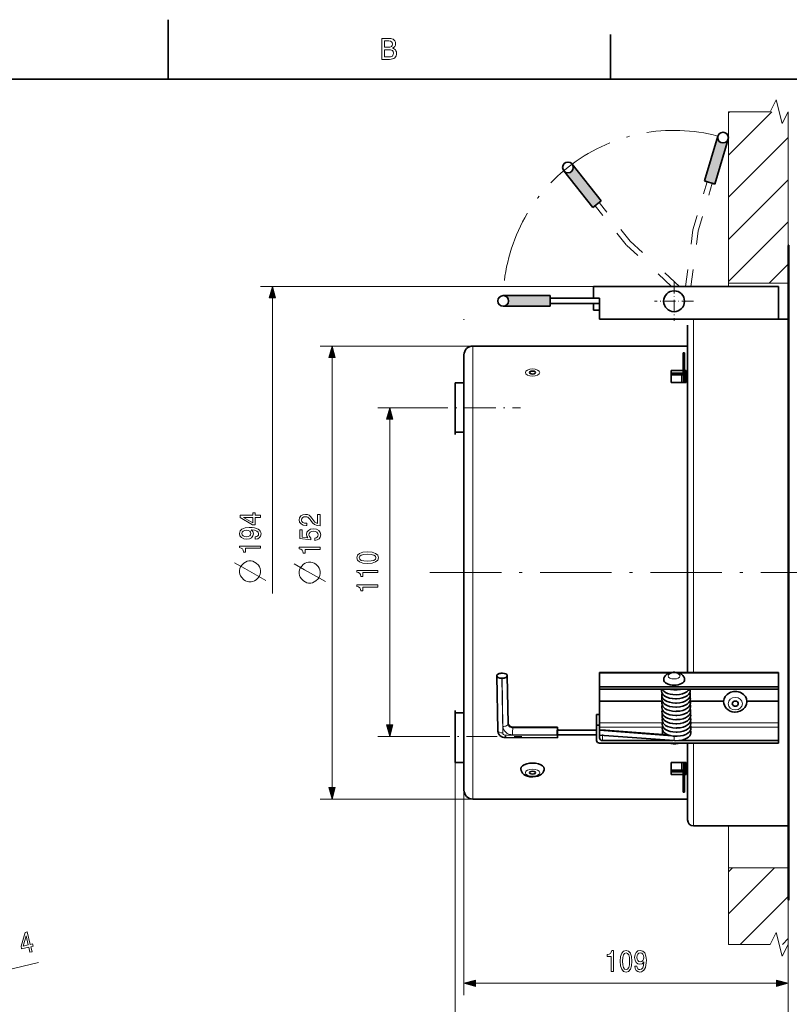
# Model space of a CAD drawing. Extents: x 0 to 354, y 0 to 250.
# Tile 9 of 10: x 152 to 281, y 85 to 250. Entities that reach past the tile are written whole.
import ezdxf

# ---------------------------------------------------------------- set-up
doc = ezdxf.new("R2010")
doc.units = 0
doc.linetypes.add('DASHDOT', pattern=[18.5, 12, -3, 0.5, -3])
doc.linetypes.add('DASHSPACE', pattern=[30, 12, -18])

msp = doc.modelspace()

# ---------------------------------------------------------------- linework, layer by layer
at = {"color": 7, "lineweight": 35, "ltscale": 0.25}
msp.add_line((177, 240), (177, 250), dxfattribs=at)
at = {"color": 7, "lineweight": 35, "ltscale": 0.1875}
msp.add_line((251.199997, 240), (251.199997, 247.5), dxfattribs=at)
at = {"color": 7, "lineweight": 35}
for p, q in [((344, 240), (10, 240)), ((248.337494, 205.274017), (279.337494, 205.274017)), ((280.971588, 102.401237), (280.971588, 205.379318)), ((279.337494, 199.774017), (249.337494, 199.774017)), ((228.101608, 195.268433), (264.101593, 195.268433)), ((226.601608, 139.769409), (226.601608, 193.768433)), ((264.101593, 140.511475), (264.101593, 193.656723)), ((279.351593, 138.127853), (249.351608, 138.127853)), ((279.351593, 137.695267), (249.351608, 137.695267)), ((279.351593, 128.657715), (249.351608, 128.657715)), ((228.101608, 119.268433), (264.101593, 119.268433))]:
    msp.add_line(p, q, dxfattribs=at)
at = {"color": 7, "lineweight": 13, "ltscale": 0.257309}
msp.add_line((270.957489, 227.283615), (278.235291, 234.561432), dxfattribs=at)
at = {"color": 7, "lineweight": 13, "ltscale": 0.00731}
msp.add_line((270.957489, 234.354675), (271.164246, 234.561432), dxfattribs=at)
at = {"color": 7, "lineweight": 13}
for p, q in [((270.957489, 234.561432), (270.957489, 205.274017)), ((280.957489, 205.811432), (280.957489, 234.561432)), ((248.337494, 205.274017), (192.472092, 205.274017)), ((281.164764, 102.349472), (281.164764, 205.424698)), ((194.472092, 203.342163), (194.472092, 153.774017)), ((228.101608, 195.268433), (202.479126, 195.268433)), ((228.101608, 139.050262), (228.101608, 195.268433)), ((204.479126, 121.200287), (204.479126, 193.336578)), ((265.101593, 140.511459), (265.101593, 194.533463)), ((214.141083, 131.700287), (214.141083, 182.971283)), ((225.101608, 125.418434), (225.101608, 76.171616)), ((226.601608, 120.768433), (226.601608, 86.369591)), ((228.101608, 119.268433), (202.479126, 119.268433)), ((280.971588, 102.401237), (280.971588, 76.171616)), ((130.673889, 86.006302), (155.240402, 91.875504)), ((228.533447, 88.369591), (279.039734, 88.369591))]:
    msp.add_line(p, q, dxfattribs=at)
at = {"color": 7, "lineweight": 35, "ltscale": 0.196316}
for p, q in [((266.951447, 222.950745), (269.189972, 230.477554)), ((268.676758, 222.437622), (270.915283, 229.964432)), ((248.225616, 218.521057), (243.337234, 224.666595)), ((249.634308, 219.641586), (244.745926, 225.78714)), ((241.040131, 203.724014), (233.1875, 203.724014)), ((241.040131, 201.924011), (233.1875, 201.924011))]:
    msp.add_line(p, q, dxfattribs=at)
at = {"color": 7, "lineweight": 13, "ltscale": 0.353553}
for p, q in [((270.957489, 220.212555), (280.957489, 230.212555)), ((270.957489, 213.141479), (280.957489, 223.141479)), ((270.957489, 206.070419), (280.957489, 216.070419))]:
    msp.add_line(p, q, dxfattribs=at)
at = {"color": 7, "lineweight": 35, "ltscale": 0.01125}
for p, q in [((266.951447, 222.950745), (267.382751, 222.822449)), ((267.003052, 222.925873), (267.441528, 222.824646)), ((268.245422, 222.565887), (268.676758, 222.437622)), ((248.225616, 218.521057), (248.577789, 218.801193)), ((249.282135, 219.36145), (249.634308, 219.641586)), ((241.040131, 203.274017), (241.040131, 203.724014)), ((241.040131, 201.924011), (241.040131, 202.374023))]:
    msp.add_line(p, q, dxfattribs=at)
at = {"color": 7, "lineweight": 35, "ltscale": 0.045}
for p, q in [((266.951447, 222.950745), (268.676758, 222.437622)), ((248.225616, 218.521057), (249.634308, 219.641586)), ((241.040131, 201.924011), (241.040131, 203.724014))]:
    msp.add_line(p, q, dxfattribs=at)
at = {"color": 7, "linetype": 'DASHSPACE', "lineweight": 13, "ltscale": 0.210045}
for p, q in [((264.987671, 214.769257), (267.382751, 222.822449)), ((253.808044, 212.225861), (248.577789, 218.801193))]:
    msp.add_line(p, q, dxfattribs=at)
at = {"color": 7, "linetype": 'DASHSPACE', "lineweight": 13, "ltscale": 0.207434}
for p, q in [((265.880096, 214.612823), (268.245422, 222.565887)), ((254.447357, 212.867874), (249.282135, 219.36145))]:
    msp.add_line(p, q, dxfattribs=at)
at = {"color": 7, "linetype": 'DASHSPACE', "lineweight": 13, "ltscale": 0.238421}
msp.add_line((263.747437, 205.274017), (264.987762, 214.729874), dxfattribs=at)
at = {"color": 7, "linetype": 'DASHSPACE', "lineweight": 13, "ltscale": 0.23547}
msp.add_line((264.655151, 205.274017), (265.880096, 214.612823), dxfattribs=at)
at = {"color": 7, "linetype": 'DASHSPACE', "lineweight": 13, "ltscale": 0.25686}
msp.add_line((261.426392, 205.274017), (253.840378, 212.203369), dxfattribs=at)
at = {"color": 7, "linetype": 'DASHSPACE', "lineweight": 13, "ltscale": 0.281493}
msp.add_line((262.760864, 205.274017), (254.447357, 212.867874), dxfattribs=at)
at = {"color": 7, "lineweight": 35, "ltscale": 0.005}
for p, q in [((280.971588, 212.142426), (281.164764, 212.194183)), ((280.971588, 102.401237), (281.164764, 102.349472))]:
    msp.add_line(p, q, dxfattribs=at)
at = {"color": 7, "lineweight": 35, "ltscale": 0.169078}
msp.add_line((280.971588, 205.379318), (280.971588, 212.142426), dxfattribs=at)
at = {"color": 7, "lineweight": 13, "ltscale": 0.169237}
msp.add_line((281.164764, 205.424698), (281.164764, 212.194183), dxfattribs=at)
at = {"color": 7, "lineweight": 13, "ltscale": 0.11271}
msp.add_line((277.769562, 205.811432), (280.957489, 208.999344), dxfattribs=at)
at = {"color": 7, "lineweight": 35, "ltscale": 0.05}
for p, q in [((248.337494, 203.274017), (248.337494, 205.274017)), ((263.351593, 191.13179), (261.351593, 191.13179)), ((261.351593, 189.13179), (261.351593, 191.13179)), ((263.351593, 190.698166), (261.351593, 190.698166)), ((263.851593, 191.13179), (263.851593, 189.13179)), ((261.351593, 123.405083), (261.351593, 125.405083)), ((263.851593, 125.405083), (263.851593, 123.405083)), ((261.351593, 123.838707), (263.351593, 123.838707)), ((261.351593, 123.405083), (263.351593, 123.405083))]:
    msp.add_line(p, q, dxfattribs=at)
at = {"color": 7, "linetype": 'DASHDOT', "lineweight": 13, "ltscale": 0.163422}
for p, q in [((261.837494, 206.04245), (261.837494, 199.505585)), ((265.105927, 202.774017), (258.569061, 202.774017))]:
    msp.add_line(p, q, dxfattribs=at)
at = {"color": 7, "lineweight": 13, "ltscale": 0.25}
for p, q in [((270.957489, 205.811432), (280.957489, 205.811432)), ((270.957489, 107.736603), (280.957489, 107.736603))]:
    msp.add_line(p, q, dxfattribs=at)
at = {"color": 7, "lineweight": 35, "ltscale": 0.1375}
msp.add_line((279.337494, 199.774017), (279.337494, 205.274017), dxfattribs=at)
at = {"color": 7, "lineweight": 35, "ltscale": 0.207434}
for p, q in [((249.337494, 203.274017), (241.040131, 203.274017)), ((249.337494, 202.374023), (241.040131, 202.374023))]:
    msp.add_line(p, q, dxfattribs=at)
at = {"color": 7, "lineweight": 35, "ltscale": 0.025}
for p, q in [((248.337494, 203.274017), (249.337494, 203.274017)), ((249.337494, 201.274017), (248.337494, 201.274017))]:
    msp.add_line(p, q, dxfattribs=at)
at = {"color": 7, "lineweight": 35, "ltscale": 0.0875}
msp.add_line((249.337494, 203.274017), (249.337494, 199.774017), dxfattribs=at)
at = {"color": 7, "lineweight": 35, "ltscale": 0.0275}
msp.add_line((248.337494, 201.274017), (248.337494, 202.374023), dxfattribs=at)
at = {"color": 7, "lineweight": 35, "ltscale": 6.3e-05}
msp.add_line((226.587494, 199.743103), (226.587494, 199.740585), dxfattribs=at)
at = {"color": 7, "lineweight": 35, "ltscale": 0.127877}
msp.add_line((264.101593, 193.656723), (264.101593, 198.77182), dxfattribs=at)
at = {"color": 7, "lineweight": 13, "ltscale": 0.130959}
msp.add_line((265.101593, 194.533463), (265.101593, 199.77182), dxfattribs=at)
at = {"color": 7, "lineweight": 35, "ltscale": 0.040499}
msp.add_line((279.351593, 199.77182), (280.971558, 199.77182), dxfattribs=at)
at = {"color": 7, "lineweight": 35, "ltscale": 0.00625}
for p, q in [((263.601593, 194.10553), (263.351593, 194.10553)), ((263.601593, 192.60553), (263.351593, 192.60553)), ((263.851593, 191.13179), (263.601593, 191.13179)), ((263.851593, 190.698166), (263.601593, 190.698166)), ((263.601593, 123.838707), (263.851593, 123.838707)), ((263.601593, 123.405083), (263.851593, 123.405083)), ((263.601593, 121.938164), (263.351593, 121.938164)), ((263.601593, 120.438164), (263.351593, 120.438164))]:
    msp.add_line(p, q, dxfattribs=at)
at = {"color": 7, "lineweight": 35, "ltscale": 0.0375}
for p, q in [((263.351593, 194.10553), (263.351593, 192.60553)), ((263.601593, 194.10553), (263.601593, 192.60553)), ((225.101608, 189.118439), (226.601608, 189.118439)), ((225.101608, 180.789047), (226.601608, 180.789047)), ((225.101608, 133.747833), (226.601608, 133.747833)), ((225.101608, 125.418434), (226.601608, 125.418434)), ((263.351593, 121.938164), (263.351593, 120.438164)), ((263.601593, 121.938164), (263.601593, 120.438164))]:
    msp.add_line(p, q, dxfattribs=at)
at = {"color": 7, "lineweight": 35, "ltscale": 0.086602}
for p, q in [((263.351593, 192.60553), (263.351593, 189.141434)), ((263.601593, 189.141434), (263.601593, 192.60553))]:
    msp.add_line(p, q, dxfattribs=at)
at = {"color": 7, "lineweight": 35, "ltscale": 0.04375}
for p, q in [((263.101593, 190.424927), (261.351593, 190.424927)), ((263.101593, 124.118774), (261.351593, 124.118774))]:
    msp.add_line(p, q, dxfattribs=at)
at = {"color": 7, "lineweight": 13, "ltscale": 0.032328}
msp.add_line((263.101593, 190.424927), (263.101593, 189.13179), dxfattribs=at)
at = {"color": 7, "lineweight": 35, "ltscale": 0.2175}
for p, q in [((225.101608, 189.118439), (225.101608, 180.418442)), ((225.101608, 125.418434), (225.101608, 134.118439))]:
    msp.add_line(p, q, dxfattribs=at)
at = {"color": 7, "lineweight": 35, "ltscale": 0.0625}
for p, q in [((261.351593, 189.13179), (263.851593, 189.13179)), ((263.851593, 125.405083), (261.351593, 125.405083))]:
    msp.add_line(p, q, dxfattribs=at)
at = {"color": 7, "lineweight": 13, "ltscale": 0.162548}
msp.add_line((218.643005, 184.903122), (212.141083, 184.903122), dxfattribs=at)
at = {"color": 7, "linetype": 'DASHDOT', "lineweight": 13, "ltscale": 0.435553}
msp.add_line((218.643005, 184.903122), (236.06514, 184.903122), dxfattribs=at)
at = {"color": 7, "linetype": 'DASHDOT', "lineweight": 13}
msp.add_line((220.871658, 157.268433), (292.506256, 157.268433), dxfattribs=at)
at = {"color": 7, "lineweight": 35, "ltscale": 0.001249}
for p, q in [((232.994415, 140.387985), (233.044388, 140.387924)), ((232.9888, 139.534332), (232.938843, 139.534393))]:
    msp.add_line(p, q, dxfattribs=at)
at = {"color": 7, "lineweight": 35, "ltscale": 0.003485}
for p, q in [((249.351608, 140.511459), (249.351608, 140.37204)), ((279.351593, 140.511459), (279.351593, 140.37204))]:
    msp.add_line(p, q, dxfattribs=at)
at = {"color": 7, "lineweight": 35, "ltscale": 0.302419}
msp.add_line((261.448364, 140.511459), (249.351608, 140.511459), dxfattribs=at)
at = {"color": 7, "lineweight": 35, "ltscale": 0.427758}
msp.add_line((279.351593, 140.511459), (262.241272, 140.511459), dxfattribs=at)
at = {"color": 7, "lineweight": 35, "ltscale": 0.475024}
msp.add_line((226.601608, 120.768433), (226.601608, 139.769409), dxfattribs=at)
at = {"color": 7, "lineweight": 13, "ltscale": 0.494546}
msp.add_line((228.101608, 119.268433), (228.101608, 139.050262), dxfattribs=at)
at = {"color": 7, "lineweight": 35, "ltscale": 0.229196}
msp.add_line((232.115982, 139.933029), (232.288055, 130.7668), dxfattribs=at)
at = {"color": 7, "lineweight": 35, "ltscale": 0.000611}
for p, q in [((232.117966, 139.974396), (232.116379, 139.950012)), ((233.865265, 139.947922), (233.866852, 139.972321)), ((242.273865, 131.208359), (242.275452, 131.232758)), ((242.302551, 129.680664), (242.304138, 129.705048))]:
    msp.add_line(p, q, dxfattribs=at)
at = {"color": 7, "lineweight": 13, "ltscale": 0.229196}
msp.add_line((232.938843, 139.534393), (233.110901, 130.368149), dxfattribs=at)
at = {"color": 7, "lineweight": 13, "ltscale": 0.201911}
for p, q in [((232.9888, 139.534332), (233.140381, 131.45932)), ((233.865265, 139.947922), (234.016846, 131.872894)), ((234.018433, 131.897293), (233.866852, 139.972321))]:
    msp.add_line(p, q, dxfattribs=at)
at = {"color": 7, "lineweight": 35, "ltscale": 0.201912}
msp.add_line((234.018829, 131.914261), (233.867249, 139.989304), dxfattribs=at)
at = {"color": 7, "lineweight": 35, "ltscale": 0.056105}
for p, q in [((249.351608, 140.37204), (249.351608, 138.127853)), ((279.351593, 140.37204), (279.351593, 138.127853))]:
    msp.add_line(p, q, dxfattribs=at)
at = {"color": 7, "lineweight": 13, "ltscale": 0.289515}
msp.add_line((260.93219, 140.37204), (249.351608, 140.37204), dxfattribs=at)
at = {"color": 7, "lineweight": 13, "ltscale": 0.414854}
msp.add_line((279.351593, 140.37204), (262.757446, 140.37204), dxfattribs=at)
at = {"color": 7, "lineweight": 35, "ltscale": 0.010815}
for p, q in [((249.351608, 138.127853), (249.351608, 137.695267)), ((279.351593, 138.127853), (279.351593, 137.695267))]:
    msp.add_line(p, q, dxfattribs=at)
at = {"color": 7, "lineweight": 35, "ltscale": 0.050585}
for p, q in [((249.351608, 137.695267), (249.351608, 135.671875)), ((279.351593, 137.695267), (279.351593, 135.671875))]:
    msp.add_line(p, q, dxfattribs=at)
at = {"color": 7, "lineweight": 35, "ltscale": 0.090439}
for p, q in [((249.351608, 132.054321), (249.351608, 135.671875)), ((279.351593, 132.054321), (279.351593, 135.671875))]:
    msp.add_line(p, q, dxfattribs=at)
at = {"color": 7, "lineweight": 35, "ltscale": 0.262419}
msp.add_line((259.848358, 135.671875), (249.351608, 135.671875), dxfattribs=at)
at = {"color": 7, "lineweight": 35, "ltscale": 0.140332}
msp.add_line((270.151733, 135.671875), (264.538452, 135.671875), dxfattribs=at)
at = {"color": 7, "lineweight": 35, "ltscale": 0.132504}
msp.add_line((279.351593, 135.671875), (274.051453, 135.671875), dxfattribs=at)
at = {"color": 7, "lineweight": 35, "ltscale": 0.044566}
for p, q in [((248.851608, 131.669724), (248.851608, 133.452377)), ((249.351608, 131.669724), (249.351608, 133.452377))]:
    msp.add_line(p, q, dxfattribs=at)
at = {"color": 7, "lineweight": 35, "ltscale": 0.0125}
for p, q in [((249.351608, 133.452377), (248.851608, 133.452377)), ((249.351608, 131.669724), (248.851608, 131.669724))]:
    msp.add_line(p, q, dxfattribs=at)
at = {"color": 7, "lineweight": 13, "ltscale": 0.000611}
for p, q in [((234.016846, 131.872894), (234.018433, 131.897293)), ((234.778656, 131.217285), (234.780243, 131.241669))]:
    msp.add_line(p, q, dxfattribs=at)
at = {"color": 7, "lineweight": 13, "ltscale": 0.18738}
for p, q in [((234.778656, 131.217285), (242.273865, 131.208359)), ((234.780243, 131.241669), (242.275452, 131.232758)), ((234.765594, 130.060654), (242.260788, 130.051743))]:
    msp.add_line(p, q, dxfattribs=at)
at = {"color": 7, "lineweight": 35, "ltscale": 0.18738}
msp.add_line((234.795181, 131.34964), (242.29039, 131.340729), dxfattribs=at)
at = {"color": 7, "lineweight": 35, "ltscale": 0.164053}
msp.add_line((242.289474, 130.856705), (248.851593, 130.848907), dxfattribs=at)
at = {"color": 7, "lineweight": 35, "ltscale": 0.001091}
msp.add_line((242.316376, 130.905319), (242.3172, 130.861679), dxfattribs=at)
at = {"color": 7, "lineweight": 35, "ltscale": 0.064543}
msp.add_line((248.851608, 129.088013), (248.851608, 131.669724), dxfattribs=at)
at = {"color": 7, "lineweight": 35, "ltscale": 0.007932}
msp.add_line((249.351593, 130.848297), (249.668884, 130.847931), dxfattribs=at)
at = {"color": 7, "lineweight": 13, "ltscale": 0.023858}
msp.add_line((249.351593, 130.797485), (250.305908, 130.796356), dxfattribs=at)
at = {"color": 7, "lineweight": 13, "ltscale": 0.305199}
msp.add_line((249.351593, 130.76918), (261.524994, 129.850998), dxfattribs=at)
at = {"color": 7, "lineweight": 35, "ltscale": 0.018081}
for p, q in [((249.351608, 132.054321), (249.351608, 131.3311)), ((279.351593, 132.054321), (279.351593, 131.3311))]:
    msp.add_line(p, q, dxfattribs=at)
at = {"color": 7, "lineweight": 13, "ltscale": 0.263077}
msp.add_line((259.874695, 132.054321), (249.351608, 132.054321), dxfattribs=at)
at = {"color": 7, "lineweight": 35, "ltscale": 0.053786}
msp.add_line((249.351608, 129.518295), (249.351608, 131.669724), dxfattribs=at)
at = {"color": 7, "lineweight": 35, "ltscale": 0.01207}
msp.add_line((249.351608, 131.3311), (249.351608, 130.848312), dxfattribs=at)
at = {"color": 7, "lineweight": 13, "ltscale": 0.263263}
msp.add_line((259.882141, 131.3311), (249.351608, 131.3311), dxfattribs=at)
at = {"color": 7, "lineweight": 13, "ltscale": 0.266654}
msp.add_line((260.941864, 129.994125), (250.305908, 130.796356), dxfattribs=at)
at = {"color": 7, "lineweight": 35, "ltscale": 0.259538}
msp.add_line((260.676331, 130.040375), (250.324234, 130.821198), dxfattribs=at)
at = {"color": 7, "lineweight": 13, "ltscale": 0.367901}
msp.add_line((279.351593, 132.054321), (264.635559, 132.054321), dxfattribs=at)
at = {"color": 7, "lineweight": 13, "ltscale": 0.367473}
msp.add_line((279.351593, 131.3311), (264.652679, 131.3311), dxfattribs=at)
at = {"color": 7, "lineweight": 35, "ltscale": 0.056077}
msp.add_line((279.351593, 131.3311), (279.351593, 129.088013), dxfattribs=at)
at = {"color": 7, "lineweight": 13, "ltscale": 0.172665}
msp.add_line((219.047699, 129.768433), (212.141083, 129.768433), dxfattribs=at)
at = {"color": 7, "linetype": 'DASHDOT', "lineweight": 13, "ltscale": 0.431057}
msp.add_line((219.047699, 129.768433), (236.289978, 129.768433), dxfattribs=at)
at = {"color": 7, "lineweight": 13, "ltscale": 0.21861}
msp.add_line((233.517212, 130.018494), (242.261612, 130.008087), dxfattribs=at)
at = {"color": 7, "lineweight": 35, "ltscale": 0.218611}
msp.add_line((233.543182, 129.583084), (242.287598, 129.572693), dxfattribs=at)
at = {"color": 7, "lineweight": 35, "ltscale": 0.001092}
msp.add_line((242.260788, 130.051743), (242.261612, 130.008087), dxfattribs=at)
at = {"color": 7, "lineweight": 35, "ltscale": 0.164077}
msp.add_line((242.288528, 130.056702), (248.851593, 130.048904), dxfattribs=at)
at = {"color": 7, "lineweight": 35, "ltscale": 0.314066}
msp.add_line((249.351608, 130.019348), (261.878662, 129.074478), dxfattribs=at)
at = {"color": 7, "lineweight": 13, "ltscale": 0.025466}
msp.add_line((249.851608, 130.106659), (249.851608, 129.088013), dxfattribs=at)
at = {"color": 7, "lineweight": 35, "ltscale": 0.296195}
msp.add_line((261.699402, 129.088013), (249.851608, 129.088013), dxfattribs=at)
at = {"color": 7, "lineweight": 35, "ltscale": 0.41635}
msp.add_line((279.351593, 129.088013), (262.697601, 129.088013), dxfattribs=at)
at = {"color": 7, "lineweight": 35, "ltscale": 0.010757}
msp.add_line((279.351593, 129.088013), (279.351593, 128.657715), dxfattribs=at)
at = {"color": 7, "lineweight": 35, "ltscale": 0.322148}
msp.add_line((264.101593, 115.771828), (264.101593, 128.65773), dxfattribs=at)
at = {"color": 7, "lineweight": 13, "ltscale": 0.347147}
msp.add_line((265.101593, 114.771828), (265.101593, 128.657715), dxfattribs=at)
at = {"color": 7, "lineweight": 13, "ltscale": 0.032158}
msp.add_line((263.101593, 125.405083), (263.101593, 124.118774), dxfattribs=at)
at = {"color": 7, "lineweight": 35, "ltscale": 0.086603}
for p, q in [((263.351593, 121.938164), (263.351593, 125.402267)), ((263.601593, 125.402267), (263.601593, 121.938164))]:
    msp.add_line(p, q, dxfattribs=at)
at = {"color": 7, "lineweight": 35, "ltscale": 0.396749}
msp.add_line((265.101593, 114.771828), (280.971558, 114.771828), dxfattribs=at)
at = {"color": 7, "lineweight": 13, "ltscale": 0.49845}
msp.add_line((270.957489, 94.908585), (270.957489, 114.846573), dxfattribs=at)
at = {"color": 7, "lineweight": 13, "ltscale": 0.273375}
msp.add_line((270.957489, 100.004395), (278.689697, 107.736603), dxfattribs=at)
at = {"color": 7, "lineweight": 13, "ltscale": 0.023375}
msp.add_line((270.957489, 107.07547), (271.618622, 107.736603), dxfattribs=at)
at = {"color": 7, "lineweight": 13, "ltscale": 0.3207}
msp.add_line((280.957489, 94.908585), (280.957489, 107.736603), dxfattribs=at)
at = {"color": 7, "lineweight": 13, "ltscale": 0.283718}
msp.add_line((272.932739, 94.908585), (280.957489, 102.933334), dxfattribs=at)
at = {"color": 7, "lineweight": 13, "ltscale": 0.400791}
msp.add_line((280.971588, 102.401237), (280.971588, 86.369591), dxfattribs=at)
at = {"color": 7, "lineweight": 13, "ltscale": 0.033717}
msp.add_line((280.003815, 94.908585), (280.957489, 95.862259), dxfattribs=at)
at = {"color": 7, "lineweight": 13}
for points in [[(214.601944, 245.222076), (214.804764, 245.154587), (214.972519, 245.056702), (215.10524, 244.928436), (215.201218, 244.77243), (215.25882, 244.591324), (215.278015, 244.385132), (215.259262, 244.151611), (215.203018, 243.945648), (215.109268, 243.767212), (214.978027, 243.616333), (214.812805, 243.496353), (214.617111, 243.41066), (214.390945, 243.359238), (214.134338, 243.342102), (212.843231, 243.342102), (212.843231, 246.842102), (214.063797, 246.842102), (214.309494, 246.828156), (214.523483, 246.786331), (214.70578, 246.716599), (214.856369, 246.618988), (215.006073, 246.446518), (215.095901, 246.226578), (215.125839, 245.959183), (215.094635, 245.721405), (215.001007, 245.524841), (214.901184, 245.41301), (214.768173, 245.312088)], [(213.970276, 245.371094), (214.167572, 245.386139), (214.329391, 245.43132), (214.455719, 245.506622), (214.577881, 245.675629), (214.618591, 245.911621), (214.582138, 246.148102), (214.472763, 246.310684), (214.284332, 246.404892), (214.010696, 246.43631), (213.299759, 246.43631), (213.299759, 245.371094)], [(214.078857, 243.747894), (214.292053, 243.765198), (214.465622, 243.817123), (214.599579, 243.903641), (214.694687, 244.025299), (214.75174, 244.182632), (214.770767, 244.37561), (214.725891, 244.637558), (214.591248, 244.821045), (214.449692, 244.901184), (214.264359, 244.949265), (214.035263, 244.965286), (213.299759, 244.965286), (213.299759, 243.747894)], [(194.989731, 203.342163), (194.472092, 205.274017), (193.954453, 203.342163)], [(204.996765, 193.336578), (204.479126, 195.268433), (203.961487, 193.336578)], [(214.658722, 182.971283), (214.141083, 184.903122), (213.623444, 182.971283)], [(192.472092, 166.507629), (192.472092, 166.870743), (191.60466, 166.870743), (191.60466, 167.270157), (191.201202, 167.270157), (191.201202, 166.870743), (189.047729, 166.870743), (189.047729, 166.503586), (191.160858, 165.277084), (191.60466, 165.277084), (191.60466, 166.507629)], [(202.479126, 165.097626), (202.479126, 167.022125), (202.04541, 167.022125), (202.04541, 165.501083), (201.80838, 165.585815), (201.611694, 165.731064), (201.253632, 166.178894), (201.102325, 166.416931), (200.885468, 166.683228), (200.633316, 166.872849), (200.335754, 166.981781), (199.997864, 167.022125), (199.574234, 166.953537), (199.241379, 166.763916), (199.029572, 166.473419), (198.953918, 166.098206), (199.039642, 165.710892), (199.276688, 165.416367), (199.654922, 165.22673), (200.154205, 165.162186), (200.224808, 165.162186), (200.224808, 165.529327), (200.184464, 165.529327), (199.841522, 165.565643), (199.589355, 165.674576), (199.427979, 165.848068), (199.372498, 166.078033), (199.422943, 166.312042), (199.549011, 166.485519), (199.745697, 166.598495), (199.992828, 166.63884), (200.224808, 166.610596), (200.421494, 166.533936), (200.592957, 166.404831), (200.744263, 166.22731), (200.90564, 165.989273), (201.218323, 165.593887), (201.551178, 165.315491), (201.954636, 165.150085), (202.464005, 165.097626)], [(191.201202, 165.615982), (189.632751, 166.507629), (191.201202, 166.507629)], [(191.60466, 162.888611), (192.003082, 162.949127), (192.310699, 163.12262), (192.50235, 163.396957), (192.572968, 163.760071), (192.537659, 163.998123), (192.446869, 164.211945), (192.290527, 164.393509), (192.068634, 164.546814), (191.79126, 164.667862), (191.448318, 164.756622), (191.054947, 164.809067), (190.601044, 164.829239), (189.889954, 164.760651), (189.370514, 164.562958), (189.057831, 164.24826), (188.946869, 163.816559), (189.037659, 163.421173), (189.279724, 163.12262), (189.652924, 162.928955), (190.121948, 162.864395), (190.606094, 162.928955), (190.974243, 163.118576), (191.206238, 163.401001), (191.281891, 163.760071), (191.186066, 164.139328), (190.893555, 164.425781), (191.453369, 164.361237), (191.851776, 164.232117), (192.088806, 164.034424), (192.164459, 163.764114), (192.12915, 163.554306), (192.018204, 163.401001), (191.84169, 163.30014), (191.60466, 163.259781)], [(190.116913, 163.255753), (189.80423, 163.296097), (189.557098, 163.409073), (189.400757, 163.586594), (189.345291, 163.816559), (189.400757, 164.054596), (189.557098, 164.23616), (189.799179, 164.349121), (190.111862, 164.393509), (190.429581, 164.349121), (190.666626, 164.23616), (190.812866, 164.050568), (190.863312, 163.804459), (190.812866, 163.58255), (190.666626, 163.409073), (190.434631, 163.296097)], [(201.566315, 162.652679), (201.979858, 162.74144), (202.302612, 162.939133), (202.504349, 163.229614), (202.580002, 163.6008), (202.489227, 164.008286), (202.242096, 164.327026), (201.848724, 164.528748), (201.344406, 164.605408), (200.875397, 164.536819), (200.507233, 164.343155), (200.270203, 164.040573), (200.184464, 163.649216), (200.244995, 163.346619), (200.411407, 163.11261), (199.468323, 163.225586), (199.468323, 164.452103), (199.054779, 164.452103), (199.054779, 162.955261), (200.91069, 162.733368), (200.91069, 163.056137), (200.67366, 163.290131), (200.587921, 163.588699), (200.643402, 163.846909), (200.804779, 164.044601), (201.05191, 164.169678), (201.369629, 164.21405), (201.687347, 164.169678), (201.934464, 164.040573), (202.090805, 163.84288), (202.146271, 163.588699), (202.110977, 163.374863), (201.994995, 163.209442), (201.813431, 163.088409), (201.566315, 163.027893)], [(192.472092, 161.355469), (192.472092, 161.72261), (188.946869, 161.72261), (188.946869, 161.448257), (189.254517, 161.375641), (189.461288, 161.230392), (189.582321, 161.008484), (189.622665, 160.701859), (189.980743, 160.701859), (189.980743, 161.355469)], [(202.479126, 161.15181), (202.479126, 161.518951), (198.953918, 161.518951), (198.953918, 161.244598), (199.261551, 161.171982), (199.468323, 161.026733), (199.589355, 160.80484), (199.6297, 160.498199), (199.987778, 160.498199), (199.987778, 161.15181)], [(210.431427, 158.792267), (211.223221, 158.852783), (211.788055, 159.042404), (212.131012, 159.345001), (212.241959, 159.764603), (212.131012, 160.180161), (211.788055, 160.482758), (211.223221, 160.66835), (210.431427, 160.732895), (209.644684, 160.66835), (209.332016, 160.59169), (209.074799, 160.482758), (208.731873, 160.180161), (208.615875, 159.764603), (208.731873, 159.345001), (209.079849, 159.042404), (209.644684, 158.852783)], [(210.431427, 159.179581), (209.821198, 159.211868), (209.382446, 159.312729), (209.125244, 159.494278), (209.034454, 159.764603), (209.125244, 160.030884), (209.382446, 160.212433), (209.821198, 160.313309), (210.431427, 160.345581), (211.046707, 160.313309), (211.485474, 160.212433), (211.742676, 160.030884), (211.828415, 159.764603), (211.742676, 159.494278), (211.485474, 159.312729), (211.046707, 159.211868)], [(188.972092, 157.638672), (188.972092, 157.288681), (189.030426, 156.997009), (189.147095, 156.705338), (189.322083, 156.413681), (189.672089, 156.063675), (189.96376, 155.888672), (190.255432, 155.772018), (190.547089, 155.713684), (190.897095, 155.713684), (191.188751, 155.772018), (191.480423, 155.888672), (191.772095, 156.063675), (192.122101, 156.413681), (192.297089, 156.705338), (192.413757, 156.997009), (192.472092, 157.288681), (192.472092, 157.638672), (192.413757, 157.930344), (192.297089, 158.222015), (192.122101, 158.513672), (191.772095, 158.863678), (191.480423, 159.038681), (191.188751, 159.15535), (190.897095, 159.213684), (190.547089, 159.213684), (190.255432, 159.15535), (189.96376, 159.038681), (189.672089, 158.863678), (189.322083, 158.513672), (189.147095, 158.222015), (189.030426, 157.930344)], [(198.979126, 157.435028), (198.979126, 157.085022), (199.037476, 156.79335), (199.154144, 156.501694), (199.329132, 156.210022), (199.679138, 155.860016), (199.970795, 155.685028), (200.262466, 155.568359), (200.554138, 155.510025), (200.904144, 155.510025), (201.195801, 155.568359), (201.487457, 155.685028), (201.779144, 155.860016), (202.129135, 156.210022), (202.304138, 156.501694), (202.420807, 156.79335), (202.479126, 157.085022), (202.479126, 157.435028), (202.420807, 157.726685), (202.304138, 158.018356), (202.129135, 158.310028), (201.779144, 158.660019), (201.487457, 158.835022), (201.195801, 158.951691), (200.904144, 159.010025), (200.554138, 159.010025), (200.262466, 158.951691), (199.970795, 158.835022), (199.679138, 158.660019), (199.329132, 158.310028), (199.154144, 158.018356), (199.037476, 157.726685)], [(212.141083, 157.263153), (212.141083, 157.63031), (208.615875, 157.63031), (208.615875, 157.355957), (208.923508, 157.283325), (209.13028, 157.138092), (209.251312, 156.916183), (209.291656, 156.609558), (209.649734, 156.609558), (209.649734, 157.263153)], [(212.141083, 154.834335), (212.141083, 155.201492), (208.615875, 155.201492), (208.615875, 154.927139), (208.923508, 154.854507), (209.13028, 154.709274), (209.251312, 154.487366), (209.291656, 154.18074), (209.649734, 154.18074), (209.649734, 154.834335)], [(213.623444, 131.700287), (214.141083, 129.768433), (214.658722, 131.700287)], [(203.961487, 121.200287), (204.479126, 119.268433), (204.996765, 121.200287)], [(153.810318, 93.590126), (154.163483, 93.674507), (153.961914, 94.518196), (154.350418, 94.611008), (154.256653, 95.003426), (153.868164, 94.910614), (153.367767, 97.005119), (153.010681, 96.919807), (152.308762, 94.579529), (152.411896, 94.147873), (153.608749, 94.433823)], [(152.647766, 94.619041), (153.150543, 96.351746), (153.514999, 94.826233)], [(251.285156, 90.369591), (251.652313, 90.369591), (251.652313, 93.894806), (251.37796, 93.894806), (251.305328, 93.587173), (251.16008, 93.380402), (250.938187, 93.259361), (250.631561, 93.219017), (250.631561, 92.860947), (251.285156, 92.860947)], [(252.81427, 92.079247), (252.874786, 91.28746), (253.064407, 90.722618), (253.367004, 90.379677), (253.786591, 90.268723), (254.202164, 90.379677), (254.504761, 90.722618), (254.690338, 91.28746), (254.754898, 92.079247), (254.690338, 92.86599), (254.613693, 93.178665), (254.504761, 93.435875), (254.202164, 93.778809), (253.786591, 93.894806), (253.367004, 93.778809), (253.064407, 93.430832), (252.874786, 92.86599)], [(253.201584, 92.079247), (253.233856, 92.689476), (253.334717, 93.128235), (253.516281, 93.385437), (253.786591, 93.476219), (254.052887, 93.385437), (254.234436, 93.128235), (254.335297, 92.689476), (254.367584, 92.079247), (254.335297, 91.463974), (254.234436, 91.025208), (254.052887, 90.768005), (253.786591, 90.682274), (253.516281, 90.768005), (253.334717, 91.025208), (253.233856, 91.463974)], [(255.247116, 91.237022), (255.307632, 90.838608), (255.481125, 90.530975), (255.755478, 90.339333), (256.118591, 90.268723), (256.356628, 90.304031), (256.570465, 90.394806), (256.752014, 90.551147), (256.905334, 90.773048), (257.026367, 91.05043), (257.115112, 91.393364), (257.167572, 91.786736), (257.187744, 92.240631), (257.119171, 92.951721), (256.921478, 93.471176), (256.606781, 93.783859), (256.175079, 93.894806), (255.779678, 93.804031), (255.481125, 93.561951), (255.28746, 93.188759), (255.222916, 92.719734), (255.28746, 92.235588), (255.477081, 91.867432), (255.759506, 91.635445), (256.118591, 91.559792), (256.497833, 91.655617), (256.784302, 91.94812), (256.719727, 91.388321), (256.590637, 90.989906), (256.392944, 90.752876), (256.12262, 90.677231), (255.912827, 90.712532), (255.759506, 90.823479), (255.658646, 90.999992), (255.618301, 91.237022)], [(255.614258, 92.724777), (255.654602, 93.03746), (255.767578, 93.284576), (255.945099, 93.440918), (256.175079, 93.496391), (256.413116, 93.440918), (256.594666, 93.284576), (256.707642, 93.042503), (256.752014, 92.72982), (256.707642, 92.412102), (256.594666, 92.175064), (256.409088, 92.028816), (256.162964, 91.978378), (255.941071, 92.028816), (255.767578, 92.175064), (255.654602, 92.407051)], [(228.533447, 88.88723), (226.601608, 88.369591), (228.533447, 87.851952)], [(279.039734, 87.851952), (280.971588, 88.369591), (279.039734, 88.88723)]]:
    msp.add_lwpolyline(points, close=True, dxfattribs=at)
for points in [[(270.957489, 234.561432), (277.957489, 234.561432), (278.957489, 236.561432), (279.957489, 232.561432), (280.957489, 234.561432)], [(193.347092, 155.947006), (189.847092, 157.930344), (188.097092, 158.922012)], [(203.354126, 155.743347), (199.854126, 157.726685), (198.104126, 158.718353)], [(270.957489, 94.908585), (277.957489, 94.908585), (278.957489, 96.908585), (279.957489, 92.908585), (280.957489, 94.908585)]]:
    msp.add_lwpolyline(points, dxfattribs=at)
at = {"color": 7, "lineweight": 35}
for points in [[(260.094818, 139.281693), (260.129456, 139.544281), (260.226196, 139.783203), (260.394318, 140.013092), (260.629028, 140.211517), (260.926636, 140.369659), (261.284424, 140.481155), (261.703308, 140.537323), (261.844818, 140.541016)], [(263.594818, 139.281693), (263.560181, 139.544281), (263.46344, 139.783203), (263.295349, 140.013092), (263.060608, 140.211517), (262.763031, 140.369659), (262.405243, 140.481155), (261.986328, 140.537323), (261.844818, 140.541016)], [(262.080292, 136.084869), (261.549805, 136.117462), (261.068268, 136.208054), (260.651978, 136.347519), (260.315491, 136.524139), (260.078094, 136.710709), (259.90625, 136.915039), (259.7883, 137.157394), (259.74472, 137.41539)], [(264.386353, 137.694885), (264.211243, 137.474045), (263.972412, 137.276947), (263.644165, 137.093384), (263.236847, 136.94278), (262.753357, 136.835541), (262.205872, 136.785217), (261.654633, 136.802933), (261.161102, 136.880829), (260.739441, 137.005707), (260.39386, 137.166748), (260.120483, 137.35849), (259.922638, 137.571045), (259.844238, 137.694931)], [(264.543884, 137.505386), (264.511719, 137.252228), (264.413422, 137.019867), (264.241577, 136.793365), (264.012146, 136.597092), (263.683441, 136.407181), (263.273468, 136.251373), (262.787415, 136.140503), (262.230164, 136.087189), (262.080292, 136.084869)], [(262.093414, 135.386475), (261.562927, 135.419083), (261.08136, 135.509674), (260.6651, 135.649139), (260.328583, 135.82576), (260.091187, 136.012329), (259.919342, 136.216644), (259.801422, 136.459015), (259.757843, 136.71701)], [(262.106506, 134.688095), (261.57605, 134.720703), (261.094482, 134.811295), (260.678192, 134.95076), (260.341705, 135.12738), (260.104309, 135.31395), (259.932465, 135.51828), (259.814514, 135.760635), (259.770935, 136.018631)], [(264.556976, 136.807007), (264.524841, 136.553833), (264.426514, 136.321487), (264.2547, 136.094986), (264.025238, 135.898712), (263.696533, 135.708801), (263.28656, 135.552994), (262.800537, 135.442123), (262.243256, 135.388794), (262.093414, 135.386475)], [(264.570099, 136.108627), (264.537964, 135.855453), (264.439636, 135.623108), (264.267792, 135.396606), (264.038361, 135.200317), (263.709656, 135.010422), (263.299683, 134.854614), (262.81366, 134.743744), (262.256378, 134.690414), (262.106506, 134.688095)], [(270.151611, 135.651993), (270.183502, 135.329102), (270.27713, 135.019333), (270.426636, 134.734634), (270.624176, 134.483215), (270.912628, 134.233353), (271.242584, 134.045883), (271.601166, 133.923416), (271.979492, 133.867294), (272.101593, 133.8638)], [(272.101593, 133.8638), (272.478516, 133.897369), (272.843506, 133.997696), (273.184692, 134.163849), (273.488281, 134.393173), (273.70282, 134.629654), (273.87265, 134.9021), (273.989441, 135.202988), (274.046478, 135.522034), (274.051605, 135.651993)], [(262.119629, 133.989716), (261.589142, 134.022324), (261.107605, 134.112915), (260.691315, 134.25238), (260.354828, 134.429001), (260.117432, 134.61557), (259.945557, 134.819885), (259.827637, 135.062256), (259.784058, 135.320251)], [(262.132721, 133.291336), (261.602264, 133.323944), (261.120697, 133.41452), (260.704407, 133.554001), (260.36792, 133.730621), (260.130524, 133.917191), (259.958679, 134.121506), (259.840759, 134.363876), (259.79715, 134.621872)], [(262.145844, 132.592957), (261.615356, 132.625565), (261.13382, 132.716156), (260.717529, 132.855621), (260.381042, 133.032227), (260.143646, 133.218811), (259.971802, 133.423126), (259.853851, 133.665497), (259.810272, 133.923492)], [(264.583191, 135.410248), (264.551056, 135.157074), (264.452728, 134.924713), (264.280914, 134.698227), (264.051453, 134.501938), (263.722778, 134.312042), (263.312775, 134.156235), (262.826752, 134.045364), (262.269501, 133.992035), (262.119629, 133.989716)], [(264.596313, 134.711868), (264.564178, 134.458694), (264.465851, 134.226349), (264.294006, 133.999847), (264.064575, 133.803558), (263.73587, 133.613663), (263.325897, 133.457855), (262.839874, 133.346985), (262.282593, 133.293655), (262.132721, 133.291336)], [(264.609436, 134.013489), (264.577271, 133.760315), (264.478973, 133.527954), (264.307129, 133.301468), (264.077698, 133.105179), (263.748993, 132.915283), (263.338989, 132.759476), (262.852966, 132.648605), (262.295715, 132.595276), (262.145844, 132.592957)], [(262.158966, 131.894577), (261.628479, 131.927185), (261.146912, 132.017761), (260.730652, 132.157242), (260.394135, 132.333847), (260.156738, 132.520432), (259.984894, 132.724747), (259.866974, 132.967102), (259.823395, 133.225098)], [(262.172058, 131.196198), (261.641602, 131.228806), (261.160034, 131.319382), (260.743744, 131.458862), (260.407257, 131.635468), (260.169861, 131.822052), (259.998016, 132.026367), (259.880066, 132.268723), (259.836487, 132.526733)], [(264.622528, 133.315094), (264.590393, 133.061935), (264.492065, 132.829575), (264.320251, 132.603088), (264.09079, 132.406799), (263.762085, 132.216904), (263.352112, 132.061096), (262.866089, 131.950226), (262.308807, 131.896896), (262.158966, 131.894577)], [(264.635651, 132.616714), (264.603516, 132.363556), (264.505188, 132.131195), (264.333344, 131.904709), (264.103912, 131.70842), (263.775208, 131.518524), (263.365234, 131.362717), (262.879181, 131.251846), (262.32193, 131.198517), (262.172058, 131.196198)], [(233.543182, 129.583084), (233.299652, 129.606262), (233.063812, 129.674866), (232.840546, 129.790054), (232.641647, 129.950089), (232.465988, 130.16983), (232.354858, 130.400162), (232.29361, 130.673187), (232.288055, 130.7668)], [(234.018829, 131.914261), (234.055359, 131.756027), (234.1586, 131.60376), (234.315308, 131.478775), (234.524857, 131.388016), (234.795181, 131.34964)], [(262.185181, 130.497818), (261.654694, 130.530426), (261.173157, 130.621002), (260.756866, 130.760468), (260.42038, 130.937088), (260.182983, 131.123672), (260.011108, 131.327988), (259.893188, 131.570343), (259.849609, 131.828339)], [(262.198273, 129.799438), (261.667816, 129.832031), (261.186249, 129.922623), (260.769958, 130.062088), (260.433472, 130.238708), (260.196075, 130.425293), (260.024231, 130.629608), (259.906281, 130.871964), (259.862701, 131.129959)], [(264.586273, 130.843903), (264.660248, 130.599182), (264.661896, 130.344254), (264.595032, 130.106735), (264.463135, 129.882019), (264.257813, 129.666779), (263.994507, 129.481491), (263.622223, 129.304382), (263.168549, 129.167358), (262.641296, 129.082581), (262.05954, 129.064606), (261.878662, 129.074478)], [(264.648743, 131.918335), (264.616608, 131.665176), (264.51828, 131.432816), (264.346466, 131.206329), (264.117004, 131.01004), (263.78833, 130.820145), (263.378326, 130.664337), (262.892303, 130.553467), (262.335052, 130.500137), (262.185181, 130.497818)], [(264.661865, 131.219955), (264.62973, 130.966797), (264.531403, 130.734436), (264.359558, 130.507935), (264.130127, 130.311661), (263.801422, 130.121765), (263.391449, 129.965958), (262.905426, 129.855087), (262.348145, 129.801758), (262.198273, 129.799438)], [(236.151611, 124.347664), (236.189606, 124.067169), (236.291824, 123.819145), (236.434753, 123.61676), (236.642685, 123.422752), (236.91716, 123.252831), (237.259659, 123.117523), (237.673706, 123.027176), (238.15538, 122.998123), (238.582245, 123.035057), (238.993652, 123.133362), (239.333282, 123.277298), (239.603241, 123.456596), (239.808136, 123.66478), (239.956818, 123.909378), (240.036682, 124.171173), (240.051605, 124.347664)]]:
    msp.add_lwpolyline(points, dxfattribs=at)
for centre, radius in [((270.052643, 230.220993), 0.9), ((244.04158, 225.226868), 0.9), ((261.837494, 202.774017), 1.75)]:
    msp.add_circle(centre, radius, dxfattribs=at)
at = {"color": 7, "linetype": 'DASHDOT', "lineweight": 13}
msp.add_arc((261.837494, 202.774017), 28.665747, 75.136227, 178.10083, dxfattribs=at)
at = {"color": 7, "lineweight": 35}
for centre, radius, start, end in [((233.1875, 202.82402), 0.9, 90.000003, 88.595251), ((228.101608, 193.768433), 1.5, 90.000003, 179.999995), ((260.638763, 137.43042), 0.8942, 162.772396, 180.962847), ((263.655487, 136.787338), 0.901805, 1.249483, 24.019492), ((263.661072, 137.488449), 0.882982, 1.099059, 13.576409), ((260.660431, 136.730972), 0.902783, 158.095383, 180.886567), ((260.673553, 136.032593), 0.902783, 158.095383, 180.886567), ((260.686646, 135.334213), 0.902783, 158.095383, 180.886567), ((263.668579, 136.088959), 0.901805, 1.249483, 24.019492), ((263.681702, 135.390579), 0.901805, 1.249483, 24.019492), ((260.699768, 134.635834), 0.902783, 158.095383, 180.886567), ((260.71286, 133.937454), 0.902783, 158.095383, 180.886567), ((263.694824, 134.6922), 0.901805, 1.249483, 24.019492), ((263.707916, 133.99382), 0.901805, 1.249483, 24.019492), ((260.725983, 133.239075), 0.902783, 158.095383, 180.886567), ((260.739075, 132.540695), 0.902783, 158.095383, 180.886567), ((260.752197, 131.842316), 0.902783, 158.095383, 180.886567), ((263.721039, 133.295441), 0.901805, 1.249483, 24.019492), ((263.734131, 132.597061), 0.901805, 1.249483, 24.019492), ((263.747253, 131.898682), 0.901805, 1.249483, 24.019492), ((249.623566, 121.784866), 9.063328, 85.566165, 89.713421), ((260.76532, 131.143936), 0.902783, 158.095383, 180.886567), ((260.760406, 130.409393), 0.889334, 156.144517, 200.576022), ((263.760376, 131.200302), 0.901805, 1.249483, 24.019492), ((260.436401, 127.120262), 2.93001, 81.146739, 85.30269), ((261.850006, 131.056534), 2.515587, 252.506353, 270.342743), ((261.880096, 131.056534), 2.515587, 269.657259, 287.493649), ((228.101593, 120.768433), 1.5, 180.000005, 269.999997), ((265.101593, 115.771828), 1, 180.000005, 269.999997)]:
    msp.add_arc(centre, radius, start, end, dxfattribs=at)
at = {"color": 7, "lineweight": 13}
msp.add_arc((249.628525, 126.43541), 4.413, 81.170678, 89.475779, dxfattribs=at)
for centre, major_axis, ratio, start_param, end_param in [((238.101608, 190.815887), (-1.200012, 0), 0.5, 6.2831853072, 12.5663705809), ((261.844818, 139.927124), (1, 0), 0.509331, 4.7123889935, 10.995574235), ((262.124634, 138.507965), (1.999634, 0.037537), 0.487488, 4.084737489, 5.2599396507), ((272.101593, 135.275848), (1.200012, 0), 0.865151, 1.5707963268, 7.8539816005), ((233.137909, 130.782745), (-0.849854, -0.015961), 0.487488, 6.2831851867, 7.8130557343), ((234.739365, 131.457413), (-1.596619, 0.103973), 0.872398, 0.0731502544, 1.6439465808), ((233.167389, 131.873917), (-0.849854, -0.015961), 0.487488, 1.5298704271, 3.1006667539), ((234.766373, 131.872009), (-0.748413, 0.048737), 0.872398, 0.073150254, 1.6439465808), ((233.168976, 131.8983), (0.849854, 0.015961), 0.487488, 6.2422594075, 6.2831849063), ((234.76796, 131.896393), (0.748413, -0.048737), 0.872398, 3.2147429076, 4.7855392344), ((234.792587, 130.47525), (-0.001007, -0.850006), 0.035724, 3.6511600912, 5.221956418), ((234.794174, 130.499634), (0.001007, 0.850006), 0.035724, 6.2831852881, 6.7927527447), ((250.309189, 130.621765), (-0.015045, -0.199432), 0.165879, 3.1415926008, 3.6586643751), ((233.510651, 130.367676), (-0.399139, 0.026001), 0.872398, 0.073150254, 1.6439392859), ((233.544205, 130.43309), (-0.001007, -0.850006), 0.035724, 5.221956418, 6.2831843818), ((261.908752, 129.473358), (0.03009, 0.398865), 0.165879, 0.577448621, 3.1416335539), ((238.101593, 123.698151), (1.200012, 0), 0.5, 3.1415926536, 9.4247779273)]:
    msp.add_ellipse(centre, major_axis=major_axis, ratio=ratio, start_param=start_param, end_param=end_param, dxfattribs=at)
at = {"color": 7, "lineweight": 35}
for centre, major_axis, ratio, start_param, end_param in [((238.101608, 190.815887), (-0.5, 0), 0.5, 3.1415926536, 6.2831853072), ((238.101608, 190.815887), (-0.5, 0), 0.5, 0, 3.1415926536), ((263.101593, 190.641434), (-0.25, 0), 0.866025, 1.5707963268, 3.1415926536), ((263.101593, 189.141434), (-0.25, 0), 0.866025, 3.0971362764, 3.1415926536), ((263.101593, 189.141434), (-0.5, 0), 0.866025, 3.1193718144, 3.1415926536), ((232.967422, 139.973389), (-0.849854, -0.015961), 0.487488, 4.6714630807, 6.2422594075), ((233.017395, 139.973328), (-0.849854, -0.015961), 0.487488, 3.1416350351, 4.6714630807), ((232.965836, 139.949005), (-0.849854, -0.015961), 0.487488, 6.2422594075, 6.2832276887), ((232.965836, 139.949005), (-0.849854, -0.015961), 0.487488, 0.0000423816, 1.5298704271), ((233.015808, 139.948944), (-0.849854, -0.015961), 0.487488, 1.5298704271, 3.1006667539), ((233.017395, 139.973328), (-0.849854, -0.015961), 0.487488, 3.1006667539, 3.1416350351), ((261.844818, 139.281693), (-1.75, 0), 0.509331, 0, 1.5707963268), ((261.844818, 139.281693), (-1.75, 0), 0.509331, 1.5707963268, 3.1415926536), ((272.101593, 135.651993), (1.950012, 0), 0.865151, 6.2831853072, 9.4247779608), ((272.101593, 135.275848), (0.5, 0), 0.865151, 1.5707963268, 3.1415926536), ((272.101593, 135.275848), (0.5, 0), 0.865151, 6.2831853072, 7.853981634), ((272.101593, 135.275848), (0.5, 0), 0.865151, 3.1415926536, 6.2831853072), ((242.287796, 130.466339), (-0.001007, -0.850006), 0.035724, 3.6511600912, 5.221956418), ((242.289001, 130.456711), (-0.000488, -0.399994), 0.035724, 3.1416089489, 6.2832016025), ((242.289383, 130.490723), (-0.001007, -0.850006), 0.035724, 3.1416089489, 3.6511600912), ((242.289383, 130.490723), (-0.001007, -0.850006), 0.035724, 2.0803637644, 3.1416089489), ((242.290207, 130.447083), (-0.001007, -0.850006), 0.035724, 2.073934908, 2.0803637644), ((242.28862, 130.422684), (-0.001007, -0.850006), 0.035724, 5.221956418, 6.2832016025), ((242.28862, 130.422684), (-0.001007, -0.850006), 0.035724, 0.0000162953, 0.5095674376), ((242.290207, 130.447083), (-0.001007, -0.850006), 0.035724, 0.5095674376, 1.0933446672), ((249.351608, 129.088013), (0.5, 0), 0.860571, 3.1415926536, 4.7123889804), ((249.851608, 129.518295), (0.5, 0), 0.860571, 3.1415926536, 4.7123889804), ((238.101593, 124.347664), (1.950012, 0), 0.5, 6.2831853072, 9.4247779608), ((238.101593, 123.698151), (0.5, 0), 0.5, 6.2831853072, 9.4247779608), ((263.101593, 123.902267), (-0.25, 0), 0.866025, 3.1415926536, 4.7123889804), ((238.101593, 123.698151), (0.5, 0), 0.5, 3.1415926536, 6.2831853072)]:
    msp.add_ellipse(centre, major_axis=major_axis, ratio=ratio, start_param=start_param, end_param=end_param, dxfattribs=at)
at = {"color": 251, "lineweight": 5}
for points in [[(266.951447, 222.950745), (267.146149, 222.892822), (269.189972, 230.477554), (267.382751, 222.822449)], [(269.189972, 230.477554), (267.382751, 222.822449), (269.156494, 230.304321), (268.245422, 222.565887)], [(268.676758, 222.437622), (269.157471, 230.127899), (268.245422, 222.565887), (269.156494, 230.304321)], [(268.676758, 222.437622), (269.26123, 229.792419), (269.157471, 230.127899), (269.19281, 229.955048)], [(268.676758, 222.437622), (270.915283, 229.964432), (270.751434, 229.653839), (270.848663, 229.801056)], [(268.676758, 222.437622), (269.485474, 229.522186), (269.26123, 229.792419), (269.360046, 229.646255)], [(268.676758, 222.437622), (270.751434, 229.653839), (270.481201, 229.429596), (270.62738, 229.528412)], [(268.676758, 222.437622), (269.796082, 229.358337), (269.485474, 229.522186), (269.632721, 229.424957)], [(268.676758, 222.437622), (270.481201, 229.429596), (270.145721, 229.325821), (270.318573, 229.361176)], [(268.676758, 222.437622), (270.145721, 229.325821), (269.796082, 229.358337), (269.969299, 229.32486)], [(248.225616, 218.521057), (243.605255, 224.439713), (243.337234, 224.666595), (243.460068, 224.539948)], [(248.225616, 218.521057), (244.828735, 224.790527), (244.601837, 224.522522), (244.728485, 224.645355)], [(249.634308, 219.641586), (244.745926, 225.78714), (244.906708, 225.474945), (244.84169, 225.638947)], [(248.225616, 218.521057), (244.935791, 225.124985), (244.828735, 224.790527), (244.898743, 224.952484)], [(249.634308, 219.641586), (244.906708, 225.474945), (248.577789, 218.801193), (244.938492, 225.301392)], [(248.225616, 218.521057), (248.577789, 218.801193), (244.935791, 225.124985), (244.938492, 225.301392)], [(248.225616, 218.521057), (243.939697, 224.332642), (243.605255, 224.439713), (243.767197, 224.36972)], [(248.225616, 218.521057), (244.289658, 224.361725), (243.939697, 224.332642), (244.116104, 224.329956)], [(248.225616, 218.521057), (244.601837, 224.522522), (244.289658, 224.361725), (244.453674, 224.426758)], [(249.634308, 219.641586), (248.577789, 218.801193), (249.282135, 219.36145)], [(241.040131, 203.724014), (233.209564, 203.724014), (233.549667, 203.647934), (233.383316, 203.702454)], [(241.040131, 203.724014), (233.549667, 203.647934), (233.83548, 203.448608), (233.702301, 203.562225)], [(241.040131, 203.724014), (233.83548, 203.448608), (234.02417, 203.155655), (233.944138, 203.311356)], [(241.040131, 203.724014), (234.02417, 203.155655), (234.087433, 202.812988), (234.07254, 202.987411)], [(241.040131, 203.724014), (234.087433, 202.812988), (241.040131, 202.374023), (241.040131, 201.924011)], [(241.040131, 203.724014), (241.040131, 202.374023), (241.040131, 203.274017)], [(241.040131, 201.924011), (233.529358, 201.99147), (233.1875, 201.924011), (233.361725, 201.94104)], [(241.040131, 201.924011), (233.819977, 202.183731), (233.529358, 201.99147), (233.684067, 202.07341)], [(241.040131, 201.924011), (234.015778, 202.47197), (233.819977, 202.183731), (233.931961, 202.318283)], [(241.040131, 201.924011), (234.087433, 202.812988), (234.015778, 202.47197), (234.068268, 202.638977)]]:
    msp.add_solid(points, dxfattribs=at)
at = {"color": 7, "lineweight": 13}
for points in [[(194.989731, 203.342163), (194.472092, 205.274017), (194.989731, 203.342163), (193.954453, 203.342163)], [(204.996765, 193.336578), (204.479126, 195.268433), (204.996765, 193.336578), (203.961487, 193.336578)], [(214.658722, 182.971283), (214.141083, 184.903122), (214.658722, 182.971283), (213.623444, 182.971283)], [(213.623444, 131.700287), (214.141083, 129.768433), (213.623444, 131.700287), (214.658722, 131.700287)], [(203.961487, 121.200287), (204.479126, 119.268433), (203.961487, 121.200287), (204.996765, 121.200287)], [(228.533447, 88.88723), (226.601608, 88.369591), (228.533447, 88.88723), (228.533447, 87.851952)], [(279.039734, 87.851952), (280.971588, 88.369591), (279.039734, 87.851952), (279.039734, 88.88723)]]:
    msp.add_solid(points, dxfattribs=at)

doc.saveas('drawing.dxf')
